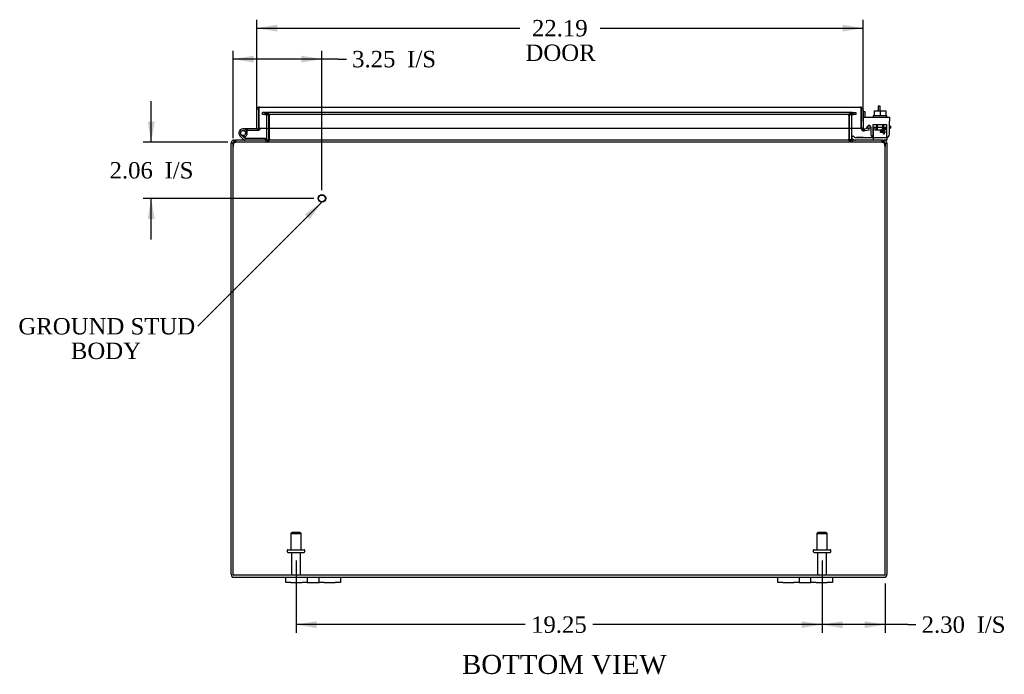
# Model space of a CAD drawing. Header units: inches. Extents: x 9 to 148, y 1 to 98.
# Tile 1 of 7: x 37 to 73, y 1 to 25. Entities that reach past the tile are written whole.
import ezdxf
from ezdxf.enums import TextEntityAlignment as Align

# ---------------------------------------------------------------- set-up
doc = ezdxf.new("R2010")
doc.units = ezdxf.units.IN
doc.header["$MEASUREMENT"] = 0
for name, color, linetype in [('COM40153-1', 7, 'CONTINUOUS'), ('COM40153-2', 7, 'CONTINUOUS'), ('COM42667', 7, 'CONTINUOUS'), ('COM42780', 7, 'CONTINUOUS'), ('COM48479', 7, 'CONTINUOUS'), ('COM48510', 7, 'CONTINUOUS'), ('COM71780-11', 7, 'CONTINUOUS'), ('DEFAULT', 7, 'CONTINUOUS'), ('FET07710', 7, 'CONTINUOUS'), ('HNG10620-20B', 7, 'CONTINUOUS'), ('HNG10620-20C', 7, 'CONTINUOUS'), ('HNG10620-20P', 7, 'CONTINUOUS'), ('SCC19011', 7, 'CONTINUOUS'), ('STD21878', 7, 'CONTINUOUS'), ('STD26094', 7, 'CONTINUOUS'), ('WAF25035', 7, 'CONTINUOUS')]:
    doc.layers.add(name, color=color, linetype=linetype)
doc.styles.add('SEACAD_TIMES_NEW_ROMAN', font='times.ttf')

# ---------------------------------------------------------------- blocks, each defined once
blk = doc.blocks.new('SEANNOT_GROUP1')
at = {"layer": 'DEFAULT', "linetype": 'Continuous'}
blk.add_hatch(color=136, dxfattribs=at).paths.add_polyline_path([(47.905, 17.836), (48.347, 18.454), (47.728, 18.013)])
at = {"layer": 'DEFAULT', "color": 136, "linetype": 'Continuous'}
blk.add_lwpolyline([(43.809, 13.916), (48.347, 18.454)], dxfattribs=at)
at = {"layer": 'DEFAULT', "color": 136, "linetype": 'Continuous', "style": 'SEACAD_TIMES_NEW_ROMAN'}
for s, p in [('GROUND STUD', (37.243, 14.216)), ('BODY', (39.163, 13.316))]:
    blk.add_text(s, height=0.6, dxfattribs=at).set_placement(p, align=Align.TOP_LEFT)
blk = doc.blocks.new('GDIMGGROUP7')
at = {"layer": 'DEFAULT', "linetype": 'Continuous'}
for points in [[(67.402, 2.868), (67.402, 3.118), (66.652, 2.993)], [(68.205, 2.868), (68.955, 2.993), (68.205, 3.118)]]:
    blk.add_hatch(color=136, dxfattribs=at).paths.add_polyline_path(points)
at = {"layer": 'DEFAULT', "color": 136, "linetype": 'Continuous'}
for p, q in [((66.652, 5.336), (66.652, 2.693)), ((68.955, 4.499), (68.955, 2.693)), ((69.784, 2.993), (66.652, 2.993)), ((69.784, 2.993), (70.084, 2.993))]:
    blk.add_line(p, q, dxfattribs=at)
at = {"layer": 'DEFAULT', "color": 136, "linetype": 'Continuous', "style": 'SEACAD_TIMES_NEW_ROMAN'}
for s, p in [('2.30', (70.294, 3.293)), ('I/S', (72.306, 3.293))]:
    blk.add_text(s, height=0.6, dxfattribs=at).set_placement(p, align=Align.TOP_LEFT)
blk = doc.blocks.new('GDIMGGROUP8')
at = {"layer": 'DEFAULT', "linetype": 'Continuous'}
for points in [[(48.152, 2.868), (48.152, 3.118), (47.402, 2.993)], [(65.902, 2.868), (66.652, 2.993), (65.902, 3.118)]]:
    blk.add_hatch(color=136, dxfattribs=at).paths.add_polyline_path(points)
at = {"layer": 'DEFAULT', "color": 136, "linetype": 'Continuous'}
for p, q in [((47.402, 5.336), (47.402, 2.693)), ((66.652, 5.336), (66.652, 2.693)), ((55.793, 2.993), (47.402, 2.993)), ((66.652, 2.993), (58.26, 2.993))]:
    blk.add_line(p, q, dxfattribs=at)
at = {"layer": 'DEFAULT', "color": 136, "linetype": 'Continuous', "style": 'SEACAD_TIMES_NEW_ROMAN'}
blk.add_text('19.25', height=0.6, dxfattribs=at).set_placement((56.003, 3.293), align=Align.TOP_LEFT)
blk = doc.blocks.new('GDIMGGROUP14')
at = {"layer": 'DEFAULT', "linetype": 'Continuous'}
for points in [[(41.979, 21.405), (42.104, 20.655), (42.229, 21.405)], [(41.979, 17.845), (42.229, 17.845), (42.104, 18.595)]]:
    blk.add_hatch(color=136, dxfattribs=at).paths.add_polyline_path(points)
at = {"layer": 'DEFAULT', "color": 136, "linetype": 'Continuous'}
for p, q in [((42.104, 20.655), (42.104, 22.155)), ((44.904, 20.655), (41.804, 20.655)), ((48.049, 18.595), (41.804, 18.595)), ((42.104, 17.095), (42.104, 18.595))]:
    blk.add_line(p, q, dxfattribs=at)
at = {"layer": 'DEFAULT', "color": 136, "linetype": 'Continuous', "style": 'SEACAD_TIMES_NEW_ROMAN'}
for s, p in [('2.06', (40.579, 19.925)), ('I/S', (42.591, 19.925))]:
    blk.add_text(s, height=0.6, dxfattribs=at).set_placement(p, align=Align.TOP_LEFT)
blk = doc.blocks.new('GDIMGGROUP15')
at = {"layer": 'DEFAULT', "linetype": 'Continuous'}
for points in [[(45.849, 23.82), (45.099, 23.695), (45.849, 23.57)], [(47.599, 23.82), (47.599, 23.57), (48.349, 23.695)]]:
    blk.add_hatch(color=136, dxfattribs=at).paths.add_polyline_path(points)
at = {"layer": 'DEFAULT', "color": 136, "linetype": 'Continuous'}
for p, q in [((45.099, 20.801), (45.099, 23.995)), ((48.349, 18.895), (48.349, 23.995)), ((48.945, 23.695), (45.099, 23.695)), ((48.945, 23.695), (49.245, 23.695))]:
    blk.add_line(p, q, dxfattribs=at)
at = {"layer": 'DEFAULT', "color": 136, "linetype": 'Continuous', "style": 'SEACAD_TIMES_NEW_ROMAN'}
for s, p in [('3.25', (49.455, 23.995)), ('I/S', (51.468, 23.995))]:
    blk.add_text(s, height=0.6, dxfattribs=at).set_placement(p, align=Align.TOP_LEFT)
blk = doc.blocks.new('GDIMGGROUP20')
at = {"layer": 'DEFAULT', "linetype": 'Continuous'}
for points in [[(46.714, 24.953), (45.964, 24.828), (46.714, 24.703)], [(67.402, 24.953), (67.402, 24.703), (68.152, 24.828)]]:
    blk.add_hatch(color=136, dxfattribs=at).paths.add_polyline_path(points)
at = {"layer": 'DEFAULT', "color": 136, "linetype": 'Continuous'}
for p, q in [((45.964, 21.442), (45.964, 25.128)), ((68.152, 21.47), (68.152, 25.128)), ((45.964, 24.828), (55.589, 24.828)), ((58.526, 24.828), (68.152, 24.828))]:
    blk.add_line(p, q, dxfattribs=at)
at = {"layer": 'DEFAULT', "color": 136, "linetype": 'Continuous', "style": 'SEACAD_TIMES_NEW_ROMAN'}
for s, p in [('22.19', (56.034, 25.128)), ('DOOR', (55.799, 24.228))]:
    blk.add_text(s, height=0.6, dxfattribs=at).set_placement(p, align=Align.TOP_LEFT)

msp = doc.modelspace()

# ---------------------------------------------------------------- linework, layer by layer
at = {"layer": 'COM40153-1', "color": 7}
for p, q in [((68.705, 21.977), (68.705, 21.798)), ((68.777, 21.977), (68.705, 21.977)), ((68.777, 21.798), (68.777, 21.977))]:
    msp.add_line(p, q, dxfattribs=at)
at = {"layer": 'COM40153-2', "color": 7}
for p, q in [((68.224, 21.764), (68.152, 21.764)), ((68.224, 21.572), (68.224, 21.764)), ((68.436, 21.164), (68.278, 21.164)), ((68.428, 21.236), (68.324, 21.236)), ((69.152, 21.236), (69.122, 21.236)), ((69.122, 21.164), (69.152, 21.164)), ((69.152, 21.236), (69.152, 21.164))]:
    msp.add_line(p, q, dxfattribs=at)
msp.add_arc((68.26, 21.272), 0.108, 180, 186.8545, dxfattribs=at)
at = {"layer": 'COM42667', "color": 7}
for p, q in [((68.152, 21.572), (69.122, 21.572)), ((68.152, 21.429), (68.152, 21.572)), ((68.152, 21.429), (68.152, 21.174)), ((69.122, 21.572), (69.122, 21.429)), ((69.122, 20.947), (69.122, 21.429)), ((68.267, 21.147), (68.326, 21.239)), ((68.436, 21.206), (68.436, 20.947)), ((68.786, 21.035), (68.901, 21.197)), ((68.786, 21.007), (68.786, 21.035)), ((68.895, 21.007), (68.786, 21.007)), ((68.895, 21.148), (68.816, 21.035)), ((68.816, 21.035), (68.895, 21.035)), ((68.895, 21.035), (68.895, 21.148)), ((68.895, 20.947), (68.895, 21.007)), ((68.926, 20.947), (68.895, 20.947)), ((68.901, 21.197), (68.926, 21.197)), ((68.926, 21.197), (68.926, 21.035)), ((68.926, 21.035), (68.959, 21.035)), ((68.959, 21.007), (68.926, 21.007)), ((68.926, 21.007), (68.926, 20.947)), ((68.959, 21.035), (68.959, 21.007))]:
    msp.add_line(p, q, dxfattribs=at)
for centre, radius, start, end in [((68.376, 21.206), 0.06, 0, 147.1545), ((68.212, 21.174), 0.06, 180, 202.199), ((68.561, 20.947), 0.125, 180, 270), ((68.997, 20.947), 0.125, 270, 0)]:
    msp.add_arc(centre, radius, start, end, dxfattribs=at)
at = {"layer": 'COM42780', "color": 7}
for p, q in [((68.523, 21.299), (69.023, 21.299)), ((68.523, 21.213), (68.523, 21.299)), ((68.648, 21.299), (68.648, 21.109)), ((68.667, 21.299), (68.667, 21.109)), ((68.88, 21.109), (68.88, 21.299)), ((68.898, 21.299), (68.898, 21.109)), ((69.023, 21.158), (69.023, 21.299)), ((68.523, 21.158), (68.523, 21.213)), ((68.523, 21.213), (68.523, 20.742)), ((68.523, 21.204), (69.023, 21.204)), ((68.578, 21.204), (68.578, 21.109)), ((68.578, 21.109), (68.968, 21.109)), ((68.968, 21.109), (68.968, 21.204)), ((69.023, 20.869), (69.023, 21.158)), ((67.724, 20.819), (67.791, 20.886)), ((67.724, 20.819), (67.774, 20.769)), ((67.791, 20.886), (67.841, 20.836)), ((67.875, 20.822), (68.773, 20.822)), ((67.909, 20.821), (67.909, 20.822)), ((67.969, 20.821), (67.909, 20.821)), ((67.969, 20.821), (67.969, 20.822)), ((67.997, 20.821), (67.969, 20.821)), ((67.997, 20.821), (67.997, 20.822)), ((68.159, 20.821), (67.997, 20.821)), ((68.109, 20.821), (68.109, 20.822)), ((68.159, 20.821), (68.159, 20.822)), ((68.773, 20.822), (69.023, 20.822)), ((69.023, 20.727), (68.919, 20.727)), ((69.023, 20.825), (69.023, 20.869)), ((69.023, 20.822), (69.023, 20.825)), ((69.023, 20.822), (69.023, 20.727))]:
    msp.add_line(p, q, dxfattribs=at)
for radius in [0.143, 0.048]:
    msp.add_arc((67.875, 20.87), radius, 225, 270, dxfattribs=at)
msp.add_ellipse((68.273, 21.827), major_axis=(0, -14.322), ratio=0.017455, start_param=1.503851, end_param=1.524085, dxfattribs=at)
for points, knots in [([(68.515, 20.822), (68.517, 20.822), (68.518, 20.823), (68.52, 20.826), (68.52, 20.828), (68.52, 20.829)], [0, 0, 0, 0, 0.25, 0.25, 0.3597521, 0.3597521, 0.3597521, 0.3597521]), ([(68.523, 20.742), (68.523, 20.737), (68.523, 20.733), (68.52, 20.728), (68.518, 20.727), (68.515, 20.727)], [0, 0, 0, 0, 0.5, 0.5, 1, 1, 1, 1]), ([(68.52, 20.829), (68.52, 20.829), (68.52, 20.829), (68.521, 20.831), (68.521, 20.833), (68.522, 20.84), (68.522, 20.845), (68.523, 20.857), (68.523, 20.863), (68.523, 20.869)], [0.3597521, 0.3597521, 0.3597521, 0.3597521, 0.375, 0.375, 0.5, 0.5, 0.75, 0.75, 1, 1, 1, 1])]:
    msp.add_open_spline(points, degree=3, knots=knots, dxfattribs=at)
at = {"layer": 'COM48479', "color": 7}
for p, q in [((46.172, 21.668), (46.172, 21.74)), ((46.242, 21.74), (46.172, 21.74)), ((46.242, 21.668), (46.172, 21.668)), ((46.266, 21.74), (46.242, 21.74)), ((46.266, 21.668), (46.242, 21.668)), ((46.294, 21.668), (46.294, 21.74)), ((46.328, 21.644), (46.395, 21.668)), ((46.33, 21.17), (46.33, 21.632)), ((46.402, 21.17), (46.402, 21.632)), ((67.652, 21.17), (67.652, 21.632)), ((67.726, 21.644), (67.658, 21.668)), ((67.724, 21.632), (67.724, 21.17)), ((67.76, 21.668), (67.76, 21.74)), ((67.787, 21.74), (67.811, 21.74)), ((67.811, 21.668), (67.787, 21.668)), ((67.811, 21.74), (67.882, 21.74)), ((67.882, 21.668), (67.811, 21.668)), ((67.882, 21.74), (67.882, 21.668)), ((46.33, 20.763), (46.33, 21.17)), ((46.402, 20.763), (46.402, 21.17)), ((67.652, 20.763), (67.652, 21.17)), ((67.724, 21.17), (67.724, 20.763)), ((45.027, 20.501), (45.027, 20.619)), ((45.099, 20.619), (45.027, 20.619)), ((45.099, 20.501), (45.099, 20.619)), ((45.115, 20.649), (45.135, 20.655)), ((45.135, 20.655), (45.135, 20.727)), ((45.135, 20.727), (45.204, 20.727)), ((45.135, 20.655), (45.204, 20.655)), ((46.294, 20.727), (46.294, 20.655)), ((46.328, 20.753), (46.391, 20.735)), ((46.391, 20.735), (46.397, 20.733)), ((67.663, 20.735), (67.656, 20.733)), ((67.725, 20.753), (67.663, 20.735)), ((67.76, 20.727), (67.76, 20.655)), ((68.85, 20.727), (68.919, 20.727)), ((68.919, 20.655), (68.85, 20.655)), ((68.919, 20.655), (68.919, 20.727)), ((68.938, 20.649), (68.919, 20.655)), ((68.955, 20.619), (68.955, 20.501)), ((68.955, 20.619), (69.027, 20.619)), ((69.027, 20.619), (69.027, 20.501)), ((45.027, 4.835), (45.027, 20.501)), ((69.027, 20.501), (69.027, 4.835)), ((45.135, 4.727), (47.027, 4.727)), ((49.027, 4.727), (65.027, 4.727)), ((67.027, 4.727), (68.919, 4.727))]:
    msp.add_line(p, q, dxfattribs=at)
for centre, radius, start, end in [((46.294, 21.632), 0.108, 19.7821, 90), ((46.294, 21.632), 0.036, 19.7822, 89.9999), ((46.294, 21.632), 0.036, 0, 19.7821), ((46.294, 21.632), 0.108, 0, 19.7821), ((67.76, 21.632), 0.108, 160.2179, 180), ((67.76, 21.632), 0.108, 90, 160.2179), ((67.76, 21.632), 0.036, 160.2179, 180), ((67.76, 21.632), 0.036, 90.0001, 160.2178), ((45.135, 20.619), 0.108, 122.6431, 180), ((45.135, 20.618), 0.109, 90.0913, 122.5518), ((45.135, 20.619), 0.036, 122.6431, 180), ((46.294, 20.763), 0.036, 270.0001, 343.7794), ((46.294, 20.763), 0.108, 270, 343.7795), ((46.294, 20.763), 0.036, 343.7795, 360), ((46.294, 20.763), 0.108, 343.7795, 360), ((67.76, 20.763), 0.108, 180, 196.2205), ((67.76, 20.763), 0.108, 196.2205, 270), ((67.76, 20.763), 0.036, 180, 196.2205), ((67.76, 20.763), 0.036, 196.2206, 269.9999), ((68.919, 20.619), 0.108, 57.3569, 90), ((68.919, 20.619), 0.036, 0, 57.3569), ((68.919, 20.619), 0.108, 0, 57.3569), ((45.135, 4.835), 0.108, 180, 270), ((45.135, 4.835), 0.036, 180, 270), ((68.919, 4.835), 0.108, 270, 0), ((68.919, 4.835), 0.036, 270, 0)]:
    msp.add_arc(centre, radius, start, end, dxfattribs=at)
at = {"layer": 'COM48510', "color": 7}
for p, q in [((46.266, 21.74), (46.306, 21.74)), ((46.266, 21.74), (46.266, 21.668)), ((46.266, 21.668), (46.306, 21.668)), ((67.747, 21.74), (46.306, 21.74)), ((67.747, 21.668), (46.306, 21.668)), ((46.342, 21.668), (46.342, 21.74)), ((46.427, 21.644), (46.427, 21.668)), ((46.427, 21.644), (46.427, 21.632)), ((46.427, 21.17), (46.427, 21.632)), ((67.627, 21.644), (67.627, 21.668)), ((67.627, 21.632), (67.627, 21.644)), ((67.627, 21.632), (67.627, 21.17)), ((67.712, 21.668), (67.712, 21.74)), ((67.747, 21.74), (67.787, 21.74)), ((67.747, 21.668), (67.787, 21.668)), ((67.787, 21.668), (67.787, 21.74)), ((46.427, 20.763), (46.427, 21.17)), ((67.627, 21.17), (67.627, 20.763)), ((45.171, 20.649), (45.204, 20.655)), ((68.85, 20.727), (45.204, 20.727)), ((45.204, 20.655), (45.204, 20.727)), ((68.85, 20.655), (45.204, 20.655)), ((46.353, 20.727), (46.353, 20.655)), ((46.427, 20.763), (46.427, 20.753)), ((46.427, 20.753), (46.427, 20.733)), ((67.627, 20.753), (67.627, 20.763)), ((67.627, 20.753), (67.627, 20.733)), ((67.701, 20.727), (67.701, 20.655)), ((68.85, 20.655), (68.85, 20.727)), ((68.85, 20.655), (68.882, 20.649)), ((45.099, 4.799), (45.099, 20.501)), ((68.955, 4.799), (68.955, 20.501)), ((68.955, 4.799), (45.099, 4.799))]:
    msp.add_line(p, q, dxfattribs=at)
for centre, radius, start, end in [((46.334, 21.478), 0.19, 60.8912, 87.6822), ((67.719, 21.478), 0.19, 92.3178, 119.1088), ((45.349, 20.501), 0.25, 151.8454, 180), ((45.342, 20.574), 0.219, 141.4717, 168.0655), ((45.203, 20.558), 0.0964, 109.4824, 141.066), ((45.208, 20.68), 0.0474, 94.5956, 140.4649), ((46.344, 20.87), 0.144, 273.4883, 305.1665), ((67.71, 20.87), 0.144, 234.8335, 266.5117), ((68.846, 20.68), 0.0474, 39.5351, 85.4044), ((68.711, 20.574), 0.219, 11.9345, 38.5283), ((68.85, 20.559), 0.0962, 38.8912, 70.5605), ((68.705, 20.501), 0.25, 0, 28.1546)]:
    msp.add_arc(centre, radius, start, end, dxfattribs=at)
for points in [[(46.342, 21.74), (46.349, 21.74), (46.356, 21.738), (46.37, 21.732), (46.377, 21.727), (46.391, 21.714), (46.398, 21.706), (46.412, 21.689), (46.419, 21.679), (46.427, 21.668)], [(67.627, 21.668), (67.634, 21.679), (67.641, 21.689), (67.655, 21.706), (67.662, 21.714), (67.676, 21.727), (67.683, 21.732), (67.697, 21.738), (67.705, 21.74), (67.712, 21.74)], [(46.427, 20.733), (46.42, 20.722), (46.414, 20.711), (46.402, 20.692), (46.396, 20.684), (46.383, 20.67), (46.377, 20.664), (46.365, 20.657), (46.359, 20.655), (46.353, 20.655)], [(46.353, 20.655), (46.359, 20.655), (46.365, 20.657), (46.377, 20.664), (46.383, 20.67), (46.396, 20.684), (46.402, 20.692), (46.414, 20.711), (46.42, 20.722), (46.427, 20.733)], [(67.701, 20.655), (67.695, 20.655), (67.689, 20.657), (67.676, 20.664), (67.67, 20.67), (67.658, 20.684), (67.652, 20.692), (67.639, 20.711), (67.633, 20.722), (67.627, 20.733)]]:
    msp.add_open_spline(points, degree=3, knots=[0, 0, 0, 0, 0.25, 0.25, 0.5, 0.5, 0.75, 0.75, 1, 1, 1, 1], dxfattribs=at)
at = {"layer": 'COM71780-11', "color": 7}
for p, q in [((45.964, 21.142), (45.964, 21.829)), ((46.036, 21.931), (46.036, 21.829)), ((46.036, 21.829), (46.036, 21.931)), ((46.036, 21.142), (46.036, 21.829)), ((46.036, 21.829), (46.036, 21.17)), ((46.072, 21.937), (68.044, 21.937)), ((68.08, 21.829), (68.08, 21.931)), ((68.08, 21.931), (68.08, 21.829)), ((68.08, 21.17), (68.08, 21.829)), ((68.08, 21.829), (68.08, 21.17)), ((68.152, 21.829), (68.152, 21.17)), ((45.964, 21.142), (46.036, 21.142)), ((46.036, 21.17), (68.08, 21.17)), ((68.152, 21.17), (68.08, 21.17)), ((68.165, 21.142), (68.118, 21.087)), ((68.364, 21.164), (68.194, 21.134)), ((68.194, 21.134), (68.206, 21.064)), ((68.376, 21.094), (68.206, 21.064)), ((68.376, 21.094), (68.364, 21.164))]:
    msp.add_line(p, q, dxfattribs=at)
for centre, radius, start, end in [((46.072, 21.829), 0.108, 109.4712, 180), ((46.072, 21.829), 0.108, 90, 109.4712), ((68.044, 21.829), 0.108, 70.5288, 90), ((68.044, 21.829), 0.108, 0, 70.5288), ((68.188, 21.17), 0.108, 180, 230), ((68.188, 21.17), 0.108, 230.0001, 279.9999), ((68.188, 21.17), 0.036, 180, 230), ((68.188, 21.17), 0.036, 230, 280)]:
    msp.add_arc(centre, radius, start, end, dxfattribs=at)
for centre, start_param, end_param in [((46.072, 21.829), 3.141593, 3.48143), ((68.044, 21.829), 2.801756, 3.141593)]:
    msp.add_ellipse(centre, major_axis=(0, -0.108), ratio=0.997813, start_param=start_param, end_param=end_param, dxfattribs=at)
at = {"layer": 'FET07710', "color": 7}
for p, q in [((47.027, 4.54), (47.027, 4.727)), ((47.027, 4.727), (47.214, 4.727)), ((47.214, 4.727), (47.621, 4.727)), ((47.621, 4.727), (47.808, 4.727)), ((47.808, 4.727), (48.026, 4.727)), ((47.808, 4.727), (47.808, 4.54)), ((48.026, 4.727), (48.027, 4.727)), ((48.027, 4.727), (48.245, 4.727)), ((48.245, 4.54), (48.245, 4.727)), ((48.245, 4.727), (48.432, 4.727)), ((48.432, 4.727), (48.839, 4.727)), ((48.839, 4.727), (49.027, 4.727)), ((49.027, 4.727), (49.027, 4.54)), ((65.027, 4.54), (65.027, 4.727)), ((65.027, 4.727), (65.214, 4.727)), ((65.214, 4.727), (65.621, 4.727)), ((65.621, 4.727), (65.808, 4.727)), ((65.808, 4.727), (66.026, 4.727)), ((65.808, 4.727), (65.808, 4.54)), ((66.026, 4.727), (66.027, 4.727)), ((66.027, 4.727), (66.245, 4.727)), ((66.245, 4.54), (66.245, 4.727)), ((66.245, 4.727), (66.432, 4.727)), ((66.432, 4.727), (66.839, 4.727)), ((66.839, 4.727), (67.027, 4.727)), ((67.027, 4.727), (67.027, 4.54)), ((47.214, 4.54), (47.027, 4.54)), ((47.214, 4.54), (47.621, 4.54)), ((47.808, 4.54), (47.621, 4.54)), ((47.808, 4.54), (48.026, 4.54)), ((48.026, 4.54), (48.027, 4.54)), ((48.027, 4.54), (48.245, 4.54)), ((48.432, 4.54), (48.245, 4.54)), ((48.432, 4.54), (48.839, 4.54)), ((49.027, 4.54), (48.839, 4.54)), ((65.214, 4.54), (65.027, 4.54)), ((65.214, 4.54), (65.621, 4.54)), ((65.808, 4.54), (65.621, 4.54)), ((65.808, 4.54), (66.026, 4.54)), ((66.026, 4.54), (66.027, 4.54)), ((66.027, 4.54), (66.245, 4.54)), ((66.432, 4.54), (66.245, 4.54)), ((66.432, 4.54), (66.839, 4.54)), ((67.027, 4.54), (66.839, 4.54))]:
    msp.add_line(p, q, dxfattribs=at)
at = {"layer": 'HNG10620-20B', "color": 7}
for p, q in [((45.526, 20.795), (45.399, 20.922)), ((45.511, 20.841), (45.493, 20.899)), ((45.483, 20.753), (45.357, 20.879)), ((46.282, 20.787), (45.546, 20.787)), ((46.282, 20.727), (46.282, 20.787))]:
    msp.add_line(p, q, dxfattribs=at)
for centre, radius, start, end in [((45.466, 20.988), 0.154, 287.1819, 225), ((45.466, 20.988), 0.0938, 287.1819, 225), ((45.546, 20.816), 0.089, 225, 270), ((45.546, 20.816), 0.029, 225, 270)]:
    msp.add_arc(centre, radius, start, end, dxfattribs=at)
at = {"layer": 'HNG10620-20C', "color": 7}
for p, q in [((46.036, 21.622), (46.036, 21.622)), ((45.619, 21.142), (45.466, 21.142)), ((45.619, 21.082), (45.588, 21.082)), ((45.964, 21.142), (45.619, 21.142)), ((45.619, 21.142), (45.619, 21.082)), ((46.007, 21.082), (45.619, 21.082))]:
    msp.add_line(p, q, dxfattribs=at)
for centre, radius, start, end in [((46.007, 21.171), 0.089, 270, 0), ((45.466, 20.988), 0.154, 277.4281, 287.1819)]:
    msp.add_arc(centre, radius, start, end, dxfattribs=at)
at = {"layer": 'HNG10620-20P', "color": 7}
msp.add_circle((45.466, 20.988), 0.0938, dxfattribs=at)
at = {"layer": 'SCC19011', "color": 7}
for p, q in [((68.558, 21.798), (68.558, 21.617)), ((68.558, 21.798), (68.773, 21.798)), ((68.773, 21.798), (68.773, 21.617)), ((68.773, 21.798), (68.988, 21.798)), ((68.988, 21.798), (68.988, 21.617))]:
    msp.add_line(p, q, dxfattribs=at)
at = {"layer": 'STD21878', "color": 7}
for radius in [0.141, 0.125]:
    msp.add_circle((48.349, 18.595), radius, dxfattribs=at)
at = {"layer": 'STD26094', "color": 7}
for p, q in [((47.252, 6.361), (47.214, 6.323)), ((47.214, 6.323), (47.589, 6.323)), ((47.214, 6.323), (47.214, 5.736)), ((47.552, 6.361), (47.252, 6.361)), ((47.589, 6.323), (47.552, 6.361)), ((47.589, 5.736), (47.589, 6.323)), ((66.502, 6.361), (66.464, 6.323)), ((66.464, 6.323), (66.839, 6.323)), ((66.464, 6.323), (66.464, 5.736)), ((66.802, 6.361), (66.502, 6.361)), ((66.839, 6.323), (66.802, 6.361)), ((66.839, 5.736), (66.839, 6.323)), ((47.077, 5.706), (47.077, 5.666)), ((47.107, 5.736), (47.697, 5.736)), ((47.107, 5.636), (47.697, 5.636)), ((47.237, 5.636), (47.237, 4.859)), ((47.567, 4.859), (47.567, 5.636)), ((47.727, 5.666), (47.727, 5.706)), ((66.327, 5.706), (66.327, 5.666)), ((66.357, 5.736), (66.947, 5.736)), ((66.357, 5.636), (66.947, 5.636)), ((66.487, 5.636), (66.487, 4.859)), ((66.817, 4.859), (66.817, 5.636)), ((66.977, 5.666), (66.977, 5.706))]:
    msp.add_line(p, q, dxfattribs=at)
for centre, radius, start, end in [((47.107, 5.706), 0.03, 90, 180), ((47.107, 5.666), 0.03, 180, 270), ((47.697, 5.706), 0.03, 0, 90), ((47.697, 5.666), 0.03, 270, 0), ((66.357, 5.706), 0.03, 90, 180), ((66.357, 5.666), 0.03, 180, 270), ((66.947, 5.706), 0.03, 0, 90), ((66.947, 5.666), 0.03, 270, 0), ((47.297, 4.859), 0.06, 180, 270), ((47.507, 4.859), 0.06, 270, 0), ((66.547, 4.859), 0.06, 180, 270), ((66.757, 4.859), 0.06, 270, 0)]:
    msp.add_arc(centre, radius, start, end, dxfattribs=at)
at = {"layer": 'WAF25035', "color": 7}
for p, q in [((69.023, 21.617), (68.523, 21.617)), ((68.523, 21.617), (68.523, 21.572)), ((69.023, 21.572), (69.023, 21.617))]:
    msp.add_line(p, q, dxfattribs=at)

# ---------------------------------------------------------------- block references
at = {"layer": 'DEFAULT', "color": 7}
for name in ['GDIMGGROUP20', 'GDIMGGROUP15', 'GDIMGGROUP14', 'SEANNOT_GROUP1', 'GDIMGGROUP8', 'GDIMGGROUP7']:
    msp.add_blockref(name, (0, 0), dxfattribs=at)

# ---------------------------------------------------------------- texts
at = {"layer": 'DEFAULT', "color": 7, "style": 'SEACAD_TIMES_NEW_ROMAN'}
msp.add_text('BOTTOM VIEW', height=0.7, dxfattribs=at).set_placement((53.476, 1.886), align=Align.TOP_LEFT)

doc.saveas('drawing.dxf')
